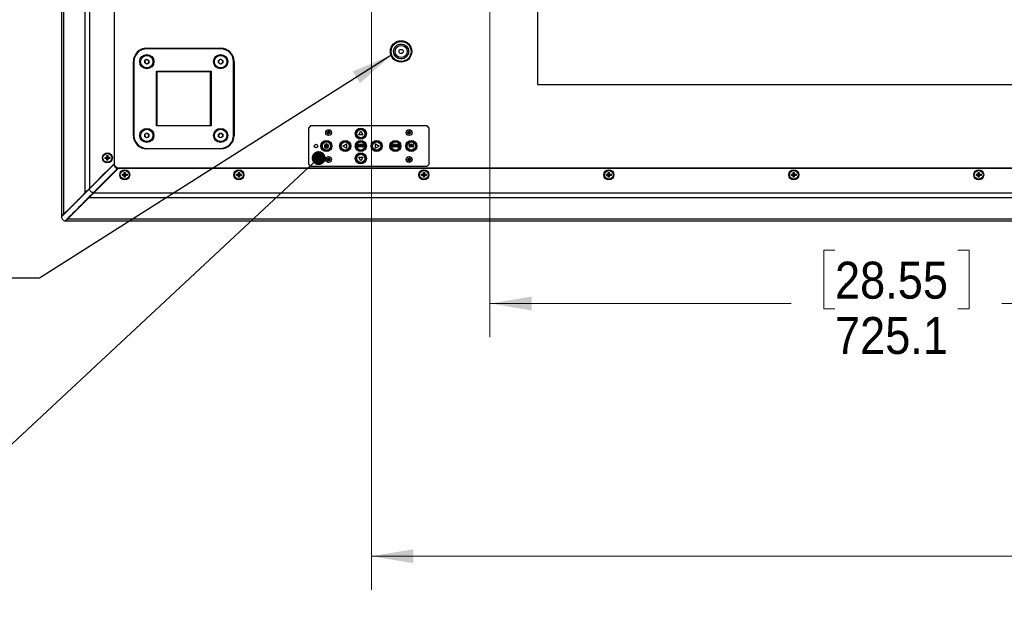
# Model space of a CAD drawing. Header units: millimetres. Extents: x 0 to 844, y -2 to 552.
# Tile 51 of 151: x 555 to 649, y 138 to 195. Entities that reach past the tile are written whole.
import ezdxf

# ---------------------------------------------------------------- set-up
doc = ezdxf.new("R2010")
doc.units = ezdxf.units.MM
doc.styles.add('SLDTEXTSTYLE0', font='GOTHIC.TTF', dxfattribs={"width": 0.913})
doc.styles.get("Standard").update_dxf_attribs({"font": 'GOTHIC.TTF'})
doc.dimstyles.new('SLDDIMSTYLE3', dxfattribs={"dimtxt": 0.18, "dimasz": 3.9624, "dimexe": 0, "dimexo": 0.0625, "dimgap": 0, "dimtad": 0, "dimtih": 1, "dimtoh": 1, "dimdec": 0, "dimrnd": 1e-09, "dimzin": 0, "dimdsep": 46, "dimtxsty": 'STANDARD', "dimsah": 1, "dimcen": 0.09, "dimadec": 0, "dimazin": 0, "dimtfac": 3.9624, "dimtdec": 0, "dimtofl": 0, "dimtmove": 0, "dimatfit": 3, "dimfxl": 1, "dimfrac": 2, "dimtolj": 1, "dimtzin": 0, "dimarcsym": 0})
doc.dimstyles.new('SLDDIMSTYLE5', dxfattribs={"dimtxt": 3.5, "dimasz": 3.9624, "dimexe": 0, "dimexo": 0.0625, "dimgap": 0.875, "dimtad": 0, "dimtih": 1, "dimtoh": 1, "dimdec": 1, "dimlfac": 10, "dimrnd": 1e-09, "dimzin": 12, "dimdsep": 46, "dimtxsty": 'SLDTEXTSTYLE0', "dimsah": 1, "dimcen": 0.09, "dimadec": 0, "dimazin": 3, "dimtfac": 1, "dimtdec": 1, "dimtofl": 0, "dimtmove": 0, "dimatfit": 3, "dimfxl": 1, "dimfrac": 2, "dimtolj": 1, "dimtzin": 12, "dimarcsym": 0})
doc.dimstyles.new('SLDDIMSTYLE6', dxfattribs={"dimtxt": 3.5, "dimasz": 3.9624, "dimexe": 0, "dimexo": 0.0625, "dimgap": 0.875, "dimtad": 0, "dimtih": 1, "dimtoh": 1, "dimdec": 1, "dimlfac": 10, "dimrnd": 1e-09, "dimzin": 4, "dimdsep": 46, "dimtxsty": 'SLDTEXTSTYLE0', "dimsah": 1, "dimcen": 0.09, "dimadec": 0, "dimazin": 1, "dimtfac": 1, "dimtdec": 1, "dimtofl": 0, "dimtmove": 0, "dimatfit": 3, "dimfxl": 1, "dimfrac": 2, "dimtolj": 1, "dimtzin": 12, "dimarcsym": 0})
doc.dimstyles.new('SLDDIMSTYLE7', dxfattribs={"dimtxt": 0.18, "dimasz": 1.3208, "dimexe": 0, "dimexo": 0.0625, "dimgap": 0, "dimtad": 0, "dimtih": 1, "dimtoh": 1, "dimdec": 0, "dimrnd": 1e-09, "dimzin": 0, "dimdsep": 46, "dimtxsty": 'STANDARD', "dimblk1": 'DOT', "dimblk2": 'DOT', "dimsah": 1, "dimcen": 0.09, "dimadec": 0, "dimazin": 0, "dimtfac": 1.3208, "dimtdec": 0, "dimtofl": 0, "dimtmove": 0, "dimatfit": 3, "dimldrblk": 'DOT', "dimfxl": 1, "dimfrac": 2, "dimtolj": 1, "dimtzin": 0, "dimarcsym": 0})

# ---------------------------------------------------------------- blocks, each defined once
blk = doc.blocks.new('_D_16')
at = {"color": 7, "linetype": 'Continuous', "lineweight": 0}
for p, q in [((599.832, 200.928), (599.832, 164.618)), ((632.491, 172.834), (631.425, 172.834)), ((631.425, 172.834), (631.425, 167.278)), ((644.129, 172.834), (645.195, 172.834)), ((645.195, 172.834), (645.195, 167.278)), ((599.832, 167.793), (628.355, 167.793)), ((672.346, 167.793), (648.265, 167.793)), ((631.425, 167.278), (632.491, 167.278)), ((645.195, 167.278), (644.129, 167.278))]:
    blk.add_line(p, q, dxfattribs=at)
at = {"color": 7, "linetype": 'Continuous', "lineweight": 18}
for points in [[(599.832, 167.793), (603.795, 167.133), (603.795, 168.454)], [(672.346, 167.793), (668.384, 168.454), (668.384, 167.133)]]:
    blk.add_solid(points, dxfattribs=at)
at = {"color": 7, "linetype": 'Continuous', "lineweight": 18, "char_height": 3.5, "attachment_point": 1, "style": 'SLDTEXTSTYLE0'}
for s, insert in [('28.55', (632.491, 171.749)), ('725.1', (632.491, 166.512))]:
    blk.add_mtext(s, dxfattribs=dict(at, insert=insert))
blk = doc.blocks.new('_D_20')
at = {"color": 7, "linetype": 'Continuous', "lineweight": 0}
for p, q in [((588.646, 253.659), (588.646, 140.69)), ((756.046, 253.659), (756.046, 140.69)), ((666.158, 148.906), (665.092, 148.906)), ((665.092, 148.906), (665.092, 143.349)), ((677.796, 148.906), (678.862, 148.906)), ((678.862, 148.906), (678.862, 143.349)), ((588.646, 143.865), (662.022, 143.865)), ((756.046, 143.865), (681.932, 143.865)), ((665.092, 143.349), (666.158, 143.349)), ((678.862, 143.349), (677.796, 143.349))]:
    blk.add_line(p, q, dxfattribs=at)
at = {"color": 7, "linetype": 'Continuous', "lineweight": 18}
for points in [[(588.646, 143.865), (592.608, 143.204), (592.608, 144.525)], [(756.046, 143.865), (752.084, 144.525), (752.084, 143.204)]]:
    blk.add_solid(points, dxfattribs=at)
at = {"color": 7, "linetype": 'Continuous', "lineweight": 18, "char_height": 3.5, "attachment_point": 1, "style": 'SLDTEXTSTYLE0'}
for s, insert in [('65.91', (666.158, 147.82)), ('1674.0', (664.865, 142.583))]:
    blk.add_mtext(s, dxfattribs=dict(at, insert=insert))
blk = doc.blocks.new('_Dot')
at = {"color": 0, "linetype": 'ByBlock', "lineweight": -2}
blk.add_line((-0.5, 0), (-1, 0), dxfattribs=at)
at = {"color": 0, "linetype": 'ByBlock', "const_width": 0.5}
blk.add_lwpolyline([(-0.25, 0, 1), (0.25, 0, 1)], format="xyb", close=True, dxfattribs=at)

msp = doc.modelspace()

# ---------------------------------------------------------------- linework, layer by layer
at = {"color": 7, "linetype": 'Continuous', "lineweight": 25}
for p, q in [((559.306, 304.615), (559.306, 176.035)), ((559.492, 304.429), (559.492, 176.221)), ((561.508, 302.413), (561.508, 178.237)), ((561.957, 301.964), (561.957, 178.686)), ((564.281, 299.641), (564.281, 181.01)), ((564.306, 299.615), (564.306, 181.035)), ((604.346, 195.825), (604.346, 188.525)), ((567.384, 191.903), (567.384, 191.953)), ((567.384, 191.953), (574.369, 191.953)), ((574.369, 191.903), (574.369, 191.953)), ((574.369, 191.903), (567.384, 191.903)), ((566.164, 190.683), (566.114, 190.683)), ((566.114, 183.698), (566.114, 190.683)), ((566.164, 190.683), (566.164, 183.698)), ((567.181, 190.795), (567.379, 190.914)), ((567.186, 190.564), (567.181, 190.795)), ((567.388, 190.452), (567.186, 190.564)), ((567.379, 190.914), (567.581, 190.802)), ((567.586, 190.571), (567.388, 190.452)), ((567.581, 190.802), (567.586, 190.571)), ((574.166, 190.795), (574.364, 190.914)), ((574.171, 190.564), (574.166, 190.795)), ((574.373, 190.452), (574.171, 190.564)), ((574.364, 190.914), (574.566, 190.802)), ((574.571, 190.571), (574.373, 190.452)), ((574.566, 190.802), (574.571, 190.571)), ((575.589, 190.683), (575.639, 190.683)), ((575.589, 183.698), (575.589, 190.683)), ((575.639, 190.683), (575.639, 183.698)), ((568.286, 184.6), (568.286, 189.78)), ((568.286, 189.78), (573.466, 189.78)), ((568.286, 189.78), (568.336, 189.73)), ((573.416, 189.73), (568.336, 189.73)), ((568.336, 189.73), (568.336, 184.65)), ((573.466, 189.78), (573.416, 189.73)), ((573.416, 184.65), (573.416, 189.73)), ((573.466, 189.78), (573.466, 184.6)), ((604.346, 188.525), (653.078, 188.525)), ((568.336, 184.65), (568.286, 184.6)), ((573.466, 184.6), (568.286, 184.6)), ((568.336, 184.65), (573.416, 184.65)), ((573.416, 184.65), (573.466, 184.6)), ((582.876, 184.6), (582.676, 184.4)), ((593.906, 184.6), (582.876, 184.6)), ((594.106, 184.4), (593.906, 184.6)), ((566.114, 183.698), (566.164, 183.698)), ((567.181, 183.81), (567.379, 183.929)), ((567.186, 183.579), (567.181, 183.81)), ((567.388, 183.467), (567.186, 183.579)), ((567.379, 183.929), (567.581, 183.817)), ((567.586, 183.586), (567.388, 183.467)), ((567.581, 183.817), (567.586, 183.586)), ((574.166, 183.81), (574.364, 183.929)), ((574.171, 183.579), (574.166, 183.81)), ((574.373, 183.467), (574.171, 183.579)), ((574.364, 183.929), (574.566, 183.817)), ((574.571, 183.586), (574.373, 183.467)), ((574.566, 183.817), (574.571, 183.586)), ((575.639, 183.698), (575.589, 183.698)), ((582.676, 184.4), (582.676, 180.99)), ((584.423, 183.988), (584.453, 184.061)), ((584.529, 183.944), (584.423, 183.988)), ((584.423, 183.988), (584.555, 183.955)), ((584.453, 184.061), (584.56, 184.017)), ((584.453, 184.061), (584.57, 183.991)), ((584.485, 183.837), (584.555, 183.955)), ((584.485, 183.837), (584.529, 183.944)), ((584.558, 183.807), (584.485, 183.837)), ((584.529, 183.944), (584.555, 183.955)), ((584.555, 183.955), (584.57, 183.991)), ((584.592, 183.94), (584.555, 183.955)), ((584.558, 183.807), (584.592, 183.94)), ((584.602, 183.914), (584.558, 183.807)), ((584.56, 184.017), (584.604, 184.124)), ((584.57, 183.991), (584.56, 184.017)), ((584.604, 184.124), (584.57, 183.991)), ((584.57, 183.991), (584.607, 183.976)), ((584.607, 183.976), (584.592, 183.94)), ((584.592, 183.94), (584.602, 183.914)), ((584.709, 183.869), (584.592, 183.94)), ((584.709, 183.869), (584.602, 183.914)), ((584.604, 184.124), (584.677, 184.093)), ((584.677, 184.093), (584.607, 183.976)), ((584.633, 183.987), (584.607, 183.976)), ((584.739, 183.942), (584.607, 183.976)), ((584.677, 184.093), (584.633, 183.987)), ((584.633, 183.987), (584.739, 183.942)), ((584.739, 183.942), (584.709, 183.869)), ((587.429, 183.748), (587.629, 184.095)), ((587.829, 183.748), (587.429, 183.748)), ((587.629, 184.095), (587.829, 183.748)), ((592.043, 183.988), (592.073, 184.061)), ((592.149, 183.944), (592.043, 183.988)), ((592.043, 183.988), (592.175, 183.955)), ((592.073, 184.061), (592.18, 184.017)), ((592.073, 184.061), (592.19, 183.991)), ((592.105, 183.837), (592.175, 183.955)), ((592.105, 183.837), (592.149, 183.944)), ((592.178, 183.807), (592.105, 183.837)), ((592.149, 183.944), (592.175, 183.955)), ((592.175, 183.955), (592.19, 183.991)), ((592.212, 183.94), (592.175, 183.955)), ((592.178, 183.807), (592.212, 183.94)), ((592.222, 183.914), (592.178, 183.807)), ((592.18, 184.017), (592.224, 184.124)), ((592.19, 183.991), (592.18, 184.017)), ((592.224, 184.124), (592.19, 183.991)), ((592.19, 183.991), (592.227, 183.976)), ((592.227, 183.976), (592.212, 183.94)), ((592.329, 183.869), (592.212, 183.94)), ((592.212, 183.94), (592.222, 183.914)), ((592.329, 183.869), (592.222, 183.914)), ((592.224, 184.124), (592.297, 184.093)), ((592.297, 184.093), (592.227, 183.976)), ((592.253, 183.987), (592.227, 183.976)), ((592.359, 183.942), (592.227, 183.976)), ((592.297, 184.093), (592.253, 183.987)), ((592.253, 183.987), (592.359, 183.942)), ((592.359, 183.942), (592.329, 183.869)), ((594.106, 180.99), (594.106, 184.4)), ((584.291, 182.845), (584.304, 182.823)), ((584.34, 182.745), (584.34, 182.895)), ((584.365, 182.92), (584.39, 182.92)), ((584.39, 182.72), (584.365, 182.72)), ((584.415, 182.895), (584.415, 182.745)), ((584.452, 182.823), (584.464, 182.845)), ((585.925, 182.695), (586.271, 182.895)), ((586.271, 182.495), (585.925, 182.695)), ((586.271, 182.895), (586.271, 182.495)), ((587.397, 182.819), (587.306, 182.796)), ((587.306, 182.796), (587.354, 182.604)), ((587.348, 182.769), (587.406, 182.784)), ((587.357, 182.734), (587.348, 182.769)), ((587.354, 182.604), (587.445, 182.627)), ((587.41, 182.747), (587.357, 182.734)), ((587.366, 182.698), (587.419, 182.712)), ((587.378, 182.648), (587.366, 182.698)), ((587.437, 182.662), (587.378, 182.648)), ((587.406, 182.784), (587.397, 182.819)), ((587.419, 182.712), (587.41, 182.747)), ((587.476, 182.831), (587.433, 182.826)), ((587.433, 182.826), (587.457, 182.629)), ((587.445, 182.627), (587.437, 182.662)), ((587.457, 182.629), (587.49, 182.633)), ((587.49, 182.633), (587.474, 182.77)), ((587.474, 182.77), (587.539, 182.639)), ((587.531, 182.723), (587.476, 182.831)), ((587.55, 182.84), (587.517, 182.836)), ((587.517, 182.836), (587.531, 182.723)), ((587.539, 182.639), (587.574, 182.643)), ((587.574, 182.643), (587.55, 182.84)), ((587.692, 182.843), (587.575, 182.844)), ((587.575, 182.844), (587.575, 182.806)), ((587.575, 182.806), (587.616, 182.806)), ((587.616, 182.806), (587.615, 182.644)), ((587.615, 182.644), (587.651, 182.644)), ((587.651, 182.644), (587.651, 182.806)), ((587.651, 182.806), (587.692, 182.805)), ((587.692, 182.805), (587.692, 182.843)), ((587.716, 182.84), (587.693, 182.642)), ((587.693, 182.642), (587.785, 182.632)), ((587.807, 182.829), (587.716, 182.84)), ((587.733, 182.676), (587.739, 182.724)), ((587.789, 182.67), (587.733, 182.676)), ((587.739, 182.724), (587.789, 182.719)), ((587.743, 182.762), (587.747, 182.798)), ((587.794, 182.757), (587.743, 182.762)), ((587.747, 182.798), (587.803, 182.791)), ((587.785, 182.632), (587.789, 182.67)), ((587.789, 182.719), (587.794, 182.757)), ((587.84, 182.822), (587.794, 182.63)), ((587.794, 182.63), (587.827, 182.622)), ((587.803, 182.791), (587.807, 182.829)), ((587.827, 182.622), (587.844, 182.693)), ((587.895, 182.809), (587.84, 182.822)), ((587.844, 182.693), (587.859, 182.69)), ((587.852, 182.729), (587.864, 182.779)), ((587.862, 182.726), (587.852, 182.729)), ((587.859, 182.69), (587.88, 182.61)), ((587.864, 182.779), (587.876, 182.776)), ((587.88, 182.61), (587.92, 182.6)), ((587.92, 182.6), (587.894, 182.693)), ((589.012, 182.895), (589.359, 182.695)), ((589.012, 182.495), (589.012, 182.895)), ((589.359, 182.695), (589.012, 182.495)), ((590.619, 182.801), (590.573, 182.791)), ((590.573, 182.791), (590.616, 182.599)), ((590.616, 182.599), (590.654, 182.607)), ((590.675, 182.714), (590.619, 182.801)), ((590.654, 182.607), (590.625, 182.735)), ((590.625, 182.735), (590.672, 182.659)), ((590.672, 182.659), (590.699, 182.665)), ((590.688, 182.817), (590.675, 182.714)), ((590.735, 182.828), (590.688, 182.817)), ((590.699, 182.665), (590.709, 182.754)), ((590.709, 182.754), (590.738, 182.626)), ((590.778, 182.635), (590.735, 182.828)), ((590.738, 182.626), (590.778, 182.635)), ((590.892, 182.845), (590.783, 182.838)), ((590.783, 182.838), (590.796, 182.638)), ((590.796, 182.638), (590.905, 182.645)), ((590.826, 182.802), (590.894, 182.807)), ((590.828, 182.767), (590.826, 182.802)), ((590.892, 182.771), (590.828, 182.767)), ((590.831, 182.729), (590.894, 182.733)), ((590.834, 182.678), (590.831, 182.729)), ((590.902, 182.683), (590.834, 182.678)), ((590.894, 182.807), (590.892, 182.845)), ((590.894, 182.733), (590.892, 182.771)), ((590.905, 182.645), (590.902, 182.683)), ((590.934, 182.844), (590.917, 182.644)), ((590.917, 182.644), (590.955, 182.641)), ((590.983, 182.84), (590.934, 182.844)), ((590.955, 182.641), (590.967, 182.78)), ((590.967, 182.78), (591.012, 182.636)), ((591.021, 182.721), (590.983, 182.84)), ((591.012, 182.636), (591.052, 182.633)), ((591.03, 182.836), (591.021, 182.721)), ((591.068, 182.833), (591.03, 182.836)), ((591.052, 182.633), (591.068, 182.833)), ((591.113, 182.823), (591.083, 182.7)), ((591.151, 182.814), (591.113, 182.823)), ((591.121, 182.692), (591.151, 182.814)), ((591.207, 182.8), (591.177, 182.678)), ((591.245, 182.791), (591.207, 182.8)), ((591.215, 182.667), (591.245, 182.791)), ((592.201, 182.683), (592.198, 182.682)), ((592.198, 182.682), (592.205, 182.634)), ((592.304, 182.786), (592.297, 182.831)), ((592.301, 182.785), (592.304, 182.786)), ((592.403, 182.842), (592.339, 182.842)), ((592.339, 182.842), (592.339, 182.642)), ((592.339, 182.642), (592.379, 182.642)), ((592.379, 182.751), (592.379, 182.806)), ((592.379, 182.806), (592.392, 182.806)), ((592.39, 182.751), (592.379, 182.751)), ((592.379, 182.642), (592.379, 182.715)), ((592.379, 182.715), (592.393, 182.715)), ((592.393, 182.715), (592.438, 182.642)), ((592.485, 182.642), (592.432, 182.727)), ((592.438, 182.642), (592.485, 182.642)), ((592.603, 182.636), (592.61, 182.682)), ((592.61, 182.682), (592.607, 182.683)), ((592.618, 182.764), (592.622, 182.763)), ((592.622, 182.763), (592.628, 182.81)), ((563.608, 181.798), (563.704, 181.798)), ((563.608, 181.623), (563.608, 181.798)), ((563.608, 181.798), (563.632, 181.599)), ((563.704, 181.798), (563.68, 181.599)), ((563.704, 181.798), (563.704, 181.623)), ((567.384, 182.478), (574.369, 182.478)), ((567.384, 182.428), (567.384, 182.478)), ((574.369, 182.428), (567.384, 182.428)), ((574.369, 182.428), (574.369, 182.478)), ((564.281, 181.01), (561.957, 178.686)), ((564.304, 180.993), (561.977, 178.666)), ((564.261, 180.948), (561.978, 178.666)), ((563.433, 181.623), (563.608, 181.623)), ((563.433, 181.527), (563.433, 181.623)), ((563.433, 181.623), (563.632, 181.599)), ((563.433, 181.527), (563.632, 181.551)), ((563.608, 181.527), (563.433, 181.527)), ((563.608, 181.623), (563.632, 181.599)), ((563.608, 181.352), (563.632, 181.551)), ((563.632, 181.551), (563.608, 181.527)), ((563.608, 181.352), (563.608, 181.527)), ((563.704, 181.352), (563.608, 181.352)), ((563.632, 181.599), (563.68, 181.599)), ((563.632, 181.551), (563.632, 181.599)), ((563.68, 181.551), (563.632, 181.551)), ((563.68, 181.599), (563.704, 181.623)), ((563.879, 181.623), (563.68, 181.599)), ((563.68, 181.599), (563.68, 181.551)), ((563.704, 181.527), (563.68, 181.551)), ((563.879, 181.527), (563.68, 181.551)), ((563.704, 181.352), (563.68, 181.551)), ((563.704, 181.623), (563.879, 181.623)), ((563.704, 181.527), (563.704, 181.352)), ((563.879, 181.527), (563.704, 181.527)), ((563.879, 181.623), (563.879, 181.527)), ((582.676, 180.99), (582.876, 180.79)), ((582.876, 180.79), (593.906, 180.79)), ((584.423, 181.448), (584.453, 181.521)), ((584.529, 181.404), (584.423, 181.448)), ((584.423, 181.448), (584.555, 181.415)), ((584.453, 181.521), (584.56, 181.477)), ((584.453, 181.521), (584.57, 181.451)), ((584.485, 181.297), (584.555, 181.415)), ((584.485, 181.297), (584.529, 181.404)), ((584.558, 181.267), (584.485, 181.297)), ((584.529, 181.404), (584.555, 181.415)), ((584.555, 181.415), (584.57, 181.451)), ((584.592, 181.4), (584.555, 181.415)), ((584.558, 181.267), (584.592, 181.4)), ((584.602, 181.374), (584.558, 181.267)), ((584.56, 181.477), (584.604, 181.584)), ((584.57, 181.451), (584.56, 181.477)), ((584.604, 181.584), (584.57, 181.451)), ((584.57, 181.451), (584.607, 181.436)), ((584.607, 181.436), (584.592, 181.4)), ((584.592, 181.4), (584.602, 181.374)), ((584.709, 181.33), (584.592, 181.4)), ((584.709, 181.33), (584.602, 181.374)), ((584.604, 181.584), (584.677, 181.553)), ((584.677, 181.553), (584.607, 181.436)), ((584.633, 181.447), (584.607, 181.436)), ((584.739, 181.402), (584.607, 181.436)), ((584.677, 181.553), (584.633, 181.447)), ((584.633, 181.447), (584.739, 181.402)), ((584.739, 181.402), (584.709, 181.33)), ((587.429, 181.642), (587.829, 181.642)), ((587.629, 181.296), (587.429, 181.642)), ((587.829, 181.642), (587.629, 181.296)), ((592.043, 181.448), (592.073, 181.521)), ((592.149, 181.404), (592.043, 181.448)), ((592.043, 181.448), (592.175, 181.415)), ((592.073, 181.521), (592.18, 181.477)), ((592.073, 181.521), (592.19, 181.451)), ((592.105, 181.297), (592.175, 181.415)), ((592.105, 181.297), (592.149, 181.404)), ((592.178, 181.267), (592.105, 181.297)), ((592.149, 181.404), (592.175, 181.415)), ((592.175, 181.415), (592.19, 181.451)), ((592.212, 181.4), (592.175, 181.415)), ((592.178, 181.267), (592.212, 181.4)), ((592.222, 181.374), (592.178, 181.267)), ((592.18, 181.477), (592.224, 181.584)), ((592.19, 181.451), (592.18, 181.477)), ((592.224, 181.584), (592.19, 181.451)), ((592.19, 181.451), (592.227, 181.436)), ((592.227, 181.436), (592.212, 181.4)), ((592.329, 181.33), (592.212, 181.4)), ((592.212, 181.4), (592.222, 181.374)), ((592.329, 181.33), (592.222, 181.374)), ((592.224, 181.584), (592.297, 181.553)), ((592.297, 181.553), (592.227, 181.436)), ((592.253, 181.447), (592.227, 181.436)), ((592.359, 181.402), (592.227, 181.436)), ((592.297, 181.553), (592.253, 181.447)), ((592.253, 181.447), (592.359, 181.402)), ((592.359, 181.402), (592.329, 181.33)), ((593.906, 180.79), (594.106, 180.99)), ((564.633, 180.575), (562.351, 178.293)), ((562.352, 178.292), (564.679, 180.618)), ((562.376, 178.271), (564.7, 180.595)), ((564.7, 180.595), (779.992, 180.595)), ((564.725, 180.62), (779.967, 180.62)), ((565.073, 180.018), (565.248, 180.018)), ((565.073, 179.922), (565.073, 180.018)), ((565.073, 180.018), (565.272, 179.994)), ((565.073, 179.922), (565.272, 179.946)), ((565.248, 179.922), (565.073, 179.922)), ((565.248, 180.193), (565.344, 180.193)), ((565.248, 180.018), (565.248, 180.193)), ((565.248, 180.193), (565.272, 179.994)), ((565.248, 180.018), (565.272, 179.994)), ((565.248, 179.747), (565.272, 179.946)), ((565.272, 179.946), (565.248, 179.922)), ((565.248, 179.747), (565.248, 179.922)), ((565.272, 179.994), (565.32, 179.994)), ((565.272, 179.946), (565.272, 179.994)), ((565.32, 179.946), (565.272, 179.946)), ((565.344, 180.193), (565.32, 179.994)), ((565.32, 179.994), (565.344, 180.018)), ((565.519, 180.018), (565.32, 179.994)), ((565.32, 179.994), (565.32, 179.946)), ((565.519, 179.922), (565.32, 179.946)), ((565.344, 179.747), (565.32, 179.946)), ((565.344, 179.922), (565.32, 179.946)), ((565.344, 180.193), (565.344, 180.018)), ((565.344, 180.018), (565.519, 180.018)), ((565.344, 179.922), (565.344, 179.747)), ((565.519, 179.922), (565.344, 179.922)), ((565.519, 180.018), (565.519, 179.922)), ((575.873, 180.018), (576.048, 180.018)), ((575.873, 179.922), (575.873, 180.018)), ((575.873, 180.018), (576.072, 179.994)), ((575.873, 179.922), (576.072, 179.946)), ((576.048, 179.922), (575.873, 179.922)), ((576.048, 180.193), (576.144, 180.193)), ((576.048, 180.018), (576.048, 180.193)), ((576.048, 180.193), (576.072, 179.994)), ((576.048, 180.018), (576.072, 179.994)), ((576.072, 179.946), (576.048, 179.922)), ((576.048, 179.747), (576.072, 179.946)), ((576.048, 179.747), (576.048, 179.922)), ((576.072, 179.994), (576.12, 179.994)), ((576.072, 179.946), (576.072, 179.994)), ((576.12, 179.946), (576.072, 179.946)), ((576.144, 180.193), (576.12, 179.994)), ((576.319, 180.018), (576.12, 179.994)), ((576.12, 179.994), (576.144, 180.018)), ((576.12, 179.994), (576.12, 179.946)), ((576.319, 179.922), (576.12, 179.946)), ((576.144, 179.922), (576.12, 179.946)), ((576.144, 179.747), (576.12, 179.946)), ((576.144, 180.193), (576.144, 180.018)), ((576.144, 180.018), (576.319, 180.018)), ((576.144, 179.922), (576.144, 179.747)), ((576.319, 179.922), (576.144, 179.922)), ((576.319, 180.018), (576.319, 179.922)), ((593.373, 180.018), (593.548, 180.018)), ((593.373, 179.922), (593.373, 180.018)), ((593.373, 180.018), (593.572, 179.994)), ((593.373, 179.922), (593.572, 179.946)), ((593.548, 179.922), (593.373, 179.922)), ((593.548, 180.193), (593.644, 180.193)), ((593.548, 180.018), (593.548, 180.193)), ((593.548, 180.193), (593.572, 179.994)), ((593.548, 180.018), (593.572, 179.994)), ((593.572, 179.946), (593.548, 179.922)), ((593.548, 179.747), (593.572, 179.946)), ((593.548, 179.747), (593.548, 179.922)), ((593.572, 179.946), (593.572, 179.994)), ((593.572, 179.994), (593.62, 179.994)), ((593.62, 179.946), (593.572, 179.946)), ((593.644, 180.193), (593.62, 179.994)), ((593.62, 179.994), (593.644, 180.018)), ((593.819, 180.018), (593.62, 179.994)), ((593.62, 179.994), (593.62, 179.946)), ((593.644, 179.922), (593.62, 179.946)), ((593.819, 179.922), (593.62, 179.946)), ((593.644, 179.747), (593.62, 179.946)), ((593.644, 180.193), (593.644, 180.018)), ((593.644, 180.018), (593.819, 180.018)), ((593.644, 179.922), (593.644, 179.747)), ((593.819, 179.922), (593.644, 179.922)), ((593.819, 180.018), (593.819, 179.922)), ((610.873, 180.018), (611.048, 180.018)), ((610.873, 179.922), (610.873, 180.018)), ((610.873, 180.018), (611.072, 179.994)), ((610.873, 179.922), (611.072, 179.946)), ((611.048, 179.922), (610.873, 179.922)), ((611.048, 180.193), (611.144, 180.193)), ((611.048, 180.018), (611.048, 180.193)), ((611.048, 180.193), (611.072, 179.994)), ((611.048, 180.018), (611.072, 179.994)), ((611.072, 179.946), (611.048, 179.922)), ((611.048, 179.747), (611.072, 179.946)), ((611.048, 179.747), (611.048, 179.922)), ((611.072, 179.946), (611.072, 179.994)), ((611.072, 179.994), (611.12, 179.994)), ((611.12, 179.946), (611.072, 179.946)), ((611.144, 180.193), (611.12, 179.994)), ((611.319, 180.018), (611.12, 179.994)), ((611.12, 179.994), (611.144, 180.018)), ((611.12, 179.994), (611.12, 179.946)), ((611.319, 179.922), (611.12, 179.946)), ((611.144, 179.922), (611.12, 179.946)), ((611.144, 179.747), (611.12, 179.946)), ((611.144, 180.193), (611.144, 180.018)), ((611.144, 180.018), (611.319, 180.018)), ((611.144, 179.922), (611.144, 179.747)), ((611.319, 179.922), (611.144, 179.922)), ((611.319, 180.018), (611.319, 179.922)), ((628.373, 180.018), (628.548, 180.018)), ((628.373, 179.922), (628.373, 180.018)), ((628.373, 180.018), (628.572, 179.994)), ((628.373, 179.922), (628.572, 179.946)), ((628.548, 179.922), (628.373, 179.922)), ((628.548, 180.193), (628.644, 180.193)), ((628.548, 180.018), (628.548, 180.193)), ((628.548, 180.193), (628.572, 179.994)), ((628.548, 180.018), (628.572, 179.994)), ((628.572, 179.946), (628.548, 179.922)), ((628.548, 179.747), (628.572, 179.946)), ((628.548, 179.747), (628.548, 179.922)), ((628.572, 179.946), (628.572, 179.994)), ((628.572, 179.994), (628.62, 179.994)), ((628.62, 179.946), (628.572, 179.946)), ((628.644, 180.193), (628.62, 179.994)), ((628.819, 180.018), (628.62, 179.994)), ((628.62, 179.994), (628.644, 180.018)), ((628.62, 179.994), (628.62, 179.946)), ((628.644, 179.922), (628.62, 179.946)), ((628.819, 179.922), (628.62, 179.946)), ((628.644, 179.747), (628.62, 179.946)), ((628.644, 180.193), (628.644, 180.018)), ((628.644, 180.018), (628.819, 180.018)), ((628.644, 179.922), (628.644, 179.747)), ((628.819, 179.922), (628.644, 179.922)), ((628.819, 180.018), (628.819, 179.922)), ((645.873, 180.018), (646.048, 180.018)), ((645.873, 179.922), (645.873, 180.018)), ((645.873, 180.018), (646.072, 179.994)), ((645.873, 179.922), (646.072, 179.946)), ((646.048, 179.922), (645.873, 179.922)), ((646.048, 180.193), (646.144, 180.193)), ((646.048, 180.018), (646.048, 180.193)), ((646.048, 180.193), (646.072, 179.994)), ((646.048, 180.018), (646.072, 179.994)), ((646.072, 179.946), (646.048, 179.922)), ((646.048, 179.747), (646.072, 179.946)), ((646.048, 179.747), (646.048, 179.922)), ((646.072, 179.994), (646.12, 179.994)), ((646.072, 179.946), (646.072, 179.994)), ((646.12, 179.946), (646.072, 179.946)), ((646.144, 180.193), (646.12, 179.994)), ((646.319, 180.018), (646.12, 179.994)), ((646.12, 179.994), (646.144, 180.018)), ((646.12, 179.994), (646.12, 179.946)), ((646.144, 179.922), (646.12, 179.946)), ((646.319, 179.922), (646.12, 179.946)), ((646.144, 179.747), (646.12, 179.946)), ((646.144, 180.193), (646.144, 180.018)), ((646.144, 180.018), (646.319, 180.018)), ((646.144, 179.922), (646.144, 179.747)), ((646.319, 179.922), (646.144, 179.922)), ((646.319, 180.018), (646.319, 179.922)), ((565.344, 179.747), (565.248, 179.747)), ((576.144, 179.747), (576.048, 179.747)), ((593.644, 179.747), (593.548, 179.747)), ((611.144, 179.747), (611.048, 179.747)), ((628.644, 179.747), (628.548, 179.747)), ((646.144, 179.747), (646.048, 179.747)), ((559.492, 176.221), (561.508, 178.237)), ((561.548, 178.237), (559.532, 176.221)), ((561.957, 178.686), (561.508, 178.237)), ((561.548, 178.237), (561.531, 178.253)), ((561.951, 178.673), (561.916, 178.638)), ((561.927, 177.822), (562.376, 178.271)), ((561.961, 178.683), (561.951, 178.673)), ((561.978, 178.666), (561.96, 178.647)), ((561.977, 178.666), (561.961, 178.683)), ((561.978, 178.666), (561.977, 178.666)), ((562.351, 178.293), (562.336, 178.278)), ((562.352, 178.292), (562.368, 178.275)), ((562.376, 178.271), (782.316, 178.271)), ((559.906, 175.846), (561.923, 177.862)), ((561.927, 177.822), (559.911, 175.806)), ((561.923, 177.862), (561.939, 177.846)), ((561.927, 177.822), (782.765, 177.822)), ((559.382, 176.111), (559.332, 176.055)), ((559.515, 176.237), (559.502, 176.224)), ((559.532, 176.221), (559.511, 176.197)), ((559.532, 176.221), (559.515, 176.237)), ((559.302, 175.988), (559.302, 175.988)), ((559.337, 176.025), (559.305, 175.991)), ((559.332, 176.055), (559.349, 176.038)), ((559.349, 176.038), (559.332, 176.055)), ((559.349, 176.038), (559.337, 176.025)), ((559.673, 175.617), (559.724, 175.663)), ((559.673, 175.616), (559.673, 175.616)), ((559.71, 175.651), (559.726, 175.666)), ((559.724, 175.663), (559.741, 175.646)), ((559.724, 175.663), (559.741, 175.646)), ((559.725, 175.62), (784.967, 175.62)), ((559.835, 175.731), (559.741, 175.646)), ((559.882, 175.825), (559.906, 175.846)), ((559.906, 175.846), (559.923, 175.829)), ((559.91, 175.816), (559.923, 175.829)), ((559.911, 175.806), (784.781, 175.806))]:
    msp.add_line(p, q, dxfattribs=at)
at = {"color": 8, "linetype": 'Continuous', "lineweight": 25}
for p, q in [((559.482, 176.211), (559.502, 176.224)), ((559.889, 175.784), (559.91, 175.816))]:
    msp.add_line(p, q, dxfattribs=at)
at = {"color": 7, "linetype": 'Continuous', "lineweight": 25, "flags": 128}
for points in [[(564.281, 181.003), (563.886, 180.608), (563.174, 179.896), (562.562, 179.285), (561.961, 178.683)], [(564.306, 181.035), (564.306, 181.035), (564.305, 181.034), (564.303, 181.032), (564.3, 181.029), (564.297, 181.026), (564.293, 181.023), (564.289, 181.019), (564.285, 181.014), (564.281, 181.01)], [(562.368, 178.275), (563.071, 178.978), (563.683, 179.589), (564.294, 180.2), (564.689, 180.595)], [(564.7, 180.595), (564.705, 180.6), (564.71, 180.605), (564.714, 180.609), (564.718, 180.613), (564.721, 180.616), (564.723, 180.618), (564.725, 180.62), (564.725, 180.62)], [(561.531, 178.253), (561.269, 177.992), (560.705, 177.427), (560.103, 176.826), (559.515, 176.237)], [(559.923, 175.829), (560.474, 176.381), (561.039, 176.945), (561.499, 177.406), (561.939, 177.846)], [(559.492, 176.221), (559.413, 176.142), (559.354, 176.084), (559.318, 176.047), (559.306, 176.035)], [(559.725, 175.62), (559.738, 175.633), (559.774, 175.669), (559.832, 175.727), (559.911, 175.806)]]:
    msp.add_lwpolyline(points, dxfattribs=at)
at = {"color": 7, "linetype": 'Continuous', "lineweight": 25}
for centre, radius in [((591.444, 191.648), 1.013), ((591.444, 191.648), 0.942), ((591.444, 191.648), 0.707), ((591.444, 191.648), 0.578), ((567.384, 190.683), 0.672), ((567.384, 190.683), 0.585), ((574.369, 190.683), 0.672), ((574.369, 190.683), 0.585), ((591.444, 191.648), 0.2), ((567.384, 183.698), 0.672), ((567.384, 183.698), 0.585), ((574.369, 183.698), 0.672), ((574.369, 183.698), 0.585), ((584.581, 183.965), 0.275), ((587.629, 183.864), 0.526), ((587.629, 183.864), 0.476), ((587.629, 183.864), 0.476), ((587.629, 183.864), 0.453), ((587.629, 183.864), 0.433), ((587.629, 183.864), 0.387), ((592.201, 183.965), 0.275), ((583.387, 182.695), 0.165), ((584.378, 182.695), 0.526), ((584.378, 182.695), 0.476), ((584.378, 182.695), 0.476), ((584.378, 182.695), 0.453), ((584.378, 182.695), 0.433), ((584.378, 182.695), 0.387), ((586.156, 182.695), 0.526), ((586.156, 182.695), 0.476), ((586.156, 182.695), 0.476), ((586.156, 182.695), 0.453), ((586.156, 182.695), 0.433), ((586.156, 182.695), 0.387), ((587.629, 182.695), 0.526), ((587.629, 182.695), 0.476), ((587.629, 182.695), 0.476), ((587.629, 182.695), 0.453), ((587.629, 182.695), 0.433), ((587.629, 182.695), 0.387), ((589.128, 182.695), 0.526), ((589.128, 182.695), 0.476), ((589.128, 182.695), 0.476), ((589.128, 182.695), 0.453), ((589.128, 182.695), 0.433), ((589.128, 182.695), 0.387), ((590.906, 182.695), 0.526), ((590.906, 182.695), 0.476), ((590.906, 182.695), 0.476), ((590.906, 182.695), 0.453), ((590.906, 182.695), 0.433), ((590.906, 182.695), 0.387), ((592.404, 182.695), 0.526), ((592.404, 182.695), 0.476), ((592.404, 182.695), 0.476), ((592.404, 182.695), 0.453), ((592.404, 182.695), 0.433), ((592.404, 182.695), 0.387), ((563.656, 181.575), 0.47), ((563.656, 181.575), 0.42), ((584.581, 181.425), 0.275), ((587.629, 181.527), 0.526), ((587.629, 181.527), 0.476), ((587.629, 181.527), 0.476), ((587.629, 181.527), 0.453), ((587.629, 181.527), 0.433), ((587.629, 181.527), 0.387), ((592.201, 181.425), 0.275), ((565.296, 179.97), 0.47), ((565.296, 179.97), 0.42), ((576.096, 179.97), 0.47), ((576.096, 179.97), 0.42), ((593.596, 179.97), 0.47), ((593.596, 179.97), 0.42), ((611.096, 179.97), 0.47), ((611.096, 179.97), 0.42), ((628.596, 179.97), 0.47), ((628.596, 179.97), 0.42), ((646.096, 179.97), 0.47), ((646.096, 179.97), 0.42)]:
    msp.add_circle(centre, radius, dxfattribs=at)
for centre, radius, start, end in [((567.384, 190.683), 1.27, 90, 180), ((574.369, 190.683), 1.27, 0, 90), ((567.384, 190.683), 1.22, 90, 180), ((574.369, 190.683), 1.22, 0, 90), ((567.384, 190.683), 0.2, 121.0613, 181.0613), ((567.384, 190.683), 0.2, 181.0613, 241.0613), ((567.384, 190.683), 0.2, 61.0613, 121.0613), ((567.384, 190.683), 0.2, 241.0613, 301.0613), ((567.384, 190.683), 0.2, 1.0613, 61.0613), ((567.384, 190.683), 0.2, 301.0613, 1.0613), ((574.369, 190.683), 0.2, 121.0613, 181.0613), ((574.369, 190.683), 0.2, 181.0613, 241.0613), ((574.369, 190.683), 0.2, 61.0613, 121.0613), ((574.369, 190.683), 0.2, 241.0613, 301.0613), ((574.369, 190.683), 0.2, 1.0613, 61.0613), ((574.369, 190.683), 0.2, 301.0613, 1.0613), ((567.384, 183.698), 1.27, 180, 270), ((567.384, 183.698), 1.22, 180, 270), ((567.384, 183.698), 0.2, 121.0613, 181.0613), ((567.384, 183.698), 0.2, 181.0613, 241.0613), ((567.384, 183.698), 0.2, 61.0613, 121.0613), ((567.384, 183.698), 0.2, 241.0613, 301.0613), ((567.384, 183.698), 0.2, 1.0613, 61.0613), ((567.384, 183.698), 0.2, 301.0613, 1.0613), ((574.369, 183.698), 0.2, 121.0613, 181.0613), ((574.369, 183.698), 0.2, 181.0613, 241.0613), ((574.369, 183.698), 0.2, 61.0613, 121.0613), ((574.369, 183.698), 0.2, 241.0613, 301.0613), ((574.369, 183.698), 1.22, 270, 0), ((574.369, 183.698), 1.27, 270, 0), ((574.369, 183.698), 0.2, 1.0613, 61.0613), ((574.369, 183.698), 0.2, 301.0613, 1.0613), ((584.378, 182.695), 0.2, 128.21321, 51.78679), ((584.378, 182.695), 0.125, 129.59407, 50.40593), ((584.27, 182.833), 0.025, 30, 128.21321), ((584.282, 182.811), 0.025, 309.59407, 30), ((584.365, 182.895), 0.025, 90, 180), ((584.365, 182.745), 0.025, 180, 270), ((584.39, 182.895), 0.025, 0, 90), ((584.39, 182.745), 0.025, 270, 0), ((584.473, 182.811), 0.025, 150, 230.40593), ((584.486, 182.833), 0.025, 51.78679, 150), ((564.696, 181.01), 0.44, 188.18348, 261.81652), ((564.696, 181.01), 0.392, 181.33764, 182.50715), ((564.696, 181.01), 0.39, 182.35019, 267.64981), ((564.696, 181.01), 0.392, 267.49285, 268.66236)]:
    msp.add_arc(centre, radius, start, end, dxfattribs=at)
for points, knots in [([(587.885, 182.727), (587.883, 182.726), (587.879, 182.724), (587.871, 182.724), (587.866, 182.725), (587.862, 182.726)], [0, 0, 0, 0, 0.2793213, 0.5591855, 1, 1, 1, 1]), ([(587.876, 182.776), (587.879, 182.776), (587.885, 182.774), (587.89, 182.771), (587.893, 182.769)], [0, 0, 0, 0, 0.561133, 1, 1, 1, 1]), ([(587.897, 182.747), (587.896, 182.743), (587.894, 182.735), (587.888, 182.73), (587.885, 182.727)], [0, 0, 0, 0, 0.560736, 1, 1, 1, 1]), ([(587.893, 182.769), (587.894, 182.768), (587.897, 182.764), (587.898, 182.756), (587.897, 182.751), (587.897, 182.747)], [0, 0, 0, 0, 0.2796, 0.559589, 1, 1, 1, 1]), ([(587.894, 182.693), (587.901, 182.697), (587.912, 182.703), (587.923, 182.717), (587.93, 182.73), (587.932, 182.74), (587.934, 182.744)], [0, 0, 0, 0, 0.339007, 0.559137, 0.779498, 1, 1, 1, 1]), ([(587.928, 182.791), (587.922, 182.796), (587.913, 182.805), (587.9, 182.808), (587.895, 182.809)], [0, 0, 0, 0, 0.557102, 1, 1, 1, 1]), ([(587.934, 182.744), (587.935, 182.754), (587.938, 182.77), (587.931, 182.784), (587.928, 182.791)], [0, 0, 0, 0, 0.560432, 1, 1, 1, 1]), ([(591.083, 182.7), (591.081, 182.689), (591.077, 182.668), (591.085, 182.637), (591.106, 182.617), (591.122, 182.612), (591.131, 182.609)], [0, 0, 0, 0, 0.280909, 0.55965, 0.779342, 1, 1, 1, 1]), ([(591.139, 182.645), (591.135, 182.647), (591.128, 182.649), (591.121, 182.657), (591.117, 182.67), (591.119, 182.682), (591.121, 182.692)], [0, 0, 0, 0, 0.249603, 0.375039, 0.500562, 1, 1, 1, 1]), ([(591.131, 182.609), (591.141, 182.608), (591.163, 182.604), (591.192, 182.619), (591.207, 182.643), (591.212, 182.659), (591.215, 182.667)], [0, 0, 0, 0, 0.280171, 0.558104, 0.778712, 1, 1, 1, 1]), ([(591.177, 182.678), (591.174, 182.669), (591.171, 182.657), (591.16, 182.647), (591.151, 182.643), (591.144, 182.644), (591.139, 182.645)], [0, 0, 0, 0, 0.499648, 0.625228, 0.750556, 1, 1, 1, 1]), ([(592.242, 182.836), (592.233, 182.834), (592.214, 182.829), (592.194, 182.81), (592.184, 182.786), (592.185, 182.771), (592.186, 182.763)], [0, 0, 0, 0, 0.279988, 0.559551, 0.779559, 1, 1, 1, 1]), ([(592.186, 182.763), (592.187, 182.757), (592.19, 182.744), (592.199, 182.727), (592.213, 182.717), (592.223, 182.713), (592.228, 182.712)], [0, 0, 0, 0, 0.28033, 0.559867, 0.779728, 1, 1, 1, 1]), ([(592.258, 182.663), (592.246, 182.663), (592.225, 182.664), (592.208, 182.677), (592.201, 182.683)], [0, 0, 0, 0, 0.557904, 1, 1, 1, 1]), ([(592.205, 182.634), (592.215, 182.631), (592.234, 182.624), (592.255, 182.626), (592.263, 182.627)], [0, 0, 0, 0, 0.559887, 1, 1, 1, 1]), ([(592.225, 182.775), (592.225, 182.779), (592.226, 182.786), (592.23, 182.791), (592.232, 182.793)], [0, 0, 0, 0, 0.558796, 1, 1, 1, 1]), ([(592.249, 182.758), (592.243, 182.759), (592.234, 182.76), (592.227, 182.768), (592.226, 182.773), (592.225, 182.775)], [0, 0, 0, 0, 0.559675, 0.779436, 1, 1, 1, 1]), ([(592.228, 182.712), (592.235, 182.71), (592.246, 182.708), (592.258, 182.706), (592.264, 182.706)], [0, 0, 0, 0, 0.559853, 1, 1, 1, 1]), ([(592.232, 182.793), (592.235, 182.796), (592.24, 182.799), (592.247, 182.8), (592.249, 182.801)], [0, 0, 0, 0, 0.559475, 1, 1, 1, 1]), ([(592.297, 182.831), (592.287, 182.833), (592.269, 182.838), (592.251, 182.837), (592.242, 182.836)], [0, 0, 0, 0, 0.559565, 1, 1, 1, 1]), ([(592.249, 182.801), (592.26, 182.801), (592.279, 182.8), (592.294, 182.79), (592.301, 182.785)], [0, 0, 0, 0, 0.558134, 1, 1, 1, 1]), ([(592.281, 182.752), (592.275, 182.754), (592.265, 182.756), (592.254, 182.758), (592.249, 182.758)], [0, 0, 0, 0, 0.559699, 1, 1, 1, 1]), ([(592.275, 182.669), (592.272, 182.667), (592.267, 182.664), (592.261, 182.663), (592.258, 182.663)], [0, 0, 0, 0, 0.5586191, 1, 1, 1, 1]), ([(592.263, 182.627), (592.273, 182.629), (592.293, 182.634), (592.314, 182.655), (592.323, 182.679), (592.322, 182.695), (592.321, 182.703)], [0, 0, 0, 0, 0.28025, 0.559265, 0.779361, 1, 1, 1, 1]), ([(592.264, 182.706), (592.266, 182.705), (592.271, 182.704), (592.277, 182.7), (592.281, 182.695), (592.282, 182.691), (592.282, 182.689)], [0, 0, 0, 0, 0.280052, 0.560101, 0.77978, 1, 1, 1, 1]), ([(592.282, 182.689), (592.282, 182.687), (592.283, 182.683), (592.281, 182.675), (592.277, 182.672), (592.275, 182.669)], [0, 0, 0, 0, 0.28058, 0.560905, 1, 1, 1, 1]), ([(592.321, 182.703), (592.32, 182.709), (592.318, 182.722), (592.306, 182.742), (592.291, 182.748), (592.281, 182.752)], [0, 0, 0, 0, 0.281465, 0.561768, 1, 1, 1, 1]), ([(592.414, 182.758), (592.413, 182.756), (592.409, 182.753), (592.4, 182.751), (592.394, 182.751), (592.39, 182.751)], [0, 0, 0, 0, 0.279371, 0.559116, 1, 1, 1, 1]), ([(592.392, 182.806), (592.396, 182.806), (592.403, 182.806), (592.409, 182.804), (592.412, 182.803)], [0, 0, 0, 0, 0.560993, 1, 1, 1, 1]), ([(592.444, 182.831), (592.437, 182.835), (592.424, 182.842), (592.409, 182.842), (592.403, 182.842)], [0, 0, 0, 0, 0.5572562, 1, 1, 1, 1]), ([(592.412, 182.803), (592.414, 182.802), (592.418, 182.799), (592.422, 182.791), (592.422, 182.785), (592.422, 182.781)], [0, 0, 0, 0, 0.27968, 0.55954, 1, 1, 1, 1]), ([(592.422, 182.781), (592.422, 182.776), (592.422, 182.767), (592.417, 182.761), (592.414, 182.758)], [0, 0, 0, 0, 0.561119, 1, 1, 1, 1]), ([(592.432, 182.727), (592.438, 182.732), (592.449, 182.74), (592.458, 182.756), (592.462, 182.771), (592.462, 182.782), (592.463, 182.787)], [0, 0, 0, 0, 0.3391861, 0.5592977, 0.7795147, 1, 1, 1, 1]), ([(592.463, 182.787), (592.462, 182.796), (592.461, 182.813), (592.449, 182.826), (592.444, 182.831)], [0, 0, 0, 0, 0.560063, 1, 1, 1, 1]), ([(592.487, 182.741), (592.485, 182.727), (592.483, 182.7), (592.493, 182.662), (592.517, 182.634), (592.538, 182.629), (592.548, 182.626)], [0, 0, 0, 0, 0.281211, 0.560935, 0.78039, 1, 1, 1, 1]), ([(592.578, 182.834), (592.569, 182.834), (592.55, 182.835), (592.525, 182.822), (592.498, 182.793), (592.491, 182.762), (592.487, 182.741)], [0, 0, 0, 0, 0.1868895, 0.3735275, 0.5608015, 1, 1, 1, 1]), ([(592.534, 182.682), (592.53, 182.691), (592.524, 182.709), (592.526, 182.727), (592.527, 182.735)], [0, 0, 0, 0, 0.558079, 1, 1, 1, 1]), ([(592.527, 182.735), (592.529, 182.745), (592.532, 182.763), (592.543, 182.778), (592.548, 182.784)], [0, 0, 0, 0, 0.560647, 1, 1, 1, 1]), ([(592.56, 182.663), (592.554, 182.665), (592.543, 182.668), (592.537, 182.678), (592.534, 182.682)], [0, 0, 0, 0, 0.5588475, 1, 1, 1, 1]), ([(592.548, 182.784), (592.553, 182.788), (592.562, 182.796), (592.574, 182.795), (592.579, 182.795)], [0, 0, 0, 0, 0.559257, 1, 1, 1, 1]), ([(592.548, 182.626), (592.554, 182.626), (592.565, 182.624), (592.576, 182.627), (592.58, 182.628)], [0, 0, 0, 0, 0.5597087, 1, 1, 1, 1]), ([(592.588, 182.67), (592.583, 182.667), (592.574, 182.663), (592.565, 182.663), (592.56, 182.663)], [0, 0, 0, 0, 0.560315, 1, 1, 1, 1]), ([(592.608, 182.825), (592.603, 182.827), (592.593, 182.831), (592.582, 182.833), (592.578, 182.834)], [0, 0, 0, 0, 0.559974, 1, 1, 1, 1]), ([(592.579, 182.795), (592.584, 182.794), (592.593, 182.791), (592.6, 182.785), (592.603, 182.782)], [0, 0, 0, 0, 0.558371, 1, 1, 1, 1]), ([(592.58, 182.628), (592.585, 182.629), (592.593, 182.631), (592.6, 182.634), (592.603, 182.636)], [0, 0, 0, 0, 0.559593, 1, 1, 1, 1]), ([(592.607, 182.683), (592.603, 182.68), (592.597, 182.675), (592.591, 182.671), (592.588, 182.67)], [0, 0, 0, 0, 0.560186, 1, 1, 1, 1]), ([(592.603, 182.782), (592.606, 182.779), (592.611, 182.773), (592.616, 182.767), (592.618, 182.764)], [0, 0, 0, 0, 0.559881, 1, 1, 1, 1]), ([(592.628, 182.81), (592.625, 182.813), (592.618, 182.818), (592.611, 182.823), (592.608, 182.825)], [0, 0, 0, 0, 0.560055, 1, 1, 1, 1]), ([(564.261, 180.948), (564.265, 180.952), (564.275, 180.962), (564.289, 180.977), (564.299, 180.988), (564.303, 180.992), (564.304, 180.993)], [0, 0, 0, 0, 0.2317183, 0.581712, 0.840443, 1, 1, 1, 1]), ([(564.304, 181.001), (564.303, 181.003), (564.301, 181.005), (564.296, 181.007), (564.291, 181.008), (564.286, 181.007), (564.283, 181.005), (564.281, 181.004), (564.281, 181.003)], [0, 0, 0, 0, 0.191585, 0.383383, 0.575023, 0.76627, 0.957335, 1, 1, 1, 1]), ([(564.295, 181.024), (564.297, 181.024), (564.299, 181.023), (564.303, 181.02), (564.306, 181.015), (564.306, 181.012), (564.306, 181.01)], [0, 0, 0, 0, 0.213692, 0.475884, 0.738383, 1, 1, 1, 1]), ([(564.306, 180.994), (564.306, 180.994), (564.306, 180.997), (564.305, 180.999), (564.304, 181.001)], [0, 0, 0, 0, 0.026774, 1, 1, 1, 1]), ([(564.306, 181.01), (564.306, 181.01), (564.306, 181.007), (564.306, 181.002), (564.306, 180.997), (564.306, 180.995), (564.306, 180.994)], [0, 0, 0, 0, 0.099876, 0.512668, 0.925469, 1, 1, 1, 1]), ([(564.633, 180.575), (564.638, 180.58), (564.649, 180.591), (564.664, 180.605), (564.674, 180.614), (564.678, 180.617), (564.679, 180.618)], [0, 0, 0, 0, 0.2647572, 0.6172617, 0.8664123, 1, 1, 1, 1]), ([(564.687, 180.618), (564.685, 180.619), (564.682, 180.621), (564.68, 180.621), (564.68, 180.621)], [0, 0, 0, 0, 0.9732195, 1, 1, 1, 1]), ([(564.68, 180.621), (564.683, 180.621), (564.687, 180.62), (564.693, 180.62), (564.695, 180.62), (564.696, 180.62)], [0, 0, 0, 0, 0.487332, 0.900125, 1, 1, 1, 1]), ([(564.689, 180.595), (564.69, 180.596), (564.692, 180.599), (564.694, 180.604), (564.693, 180.609), (564.691, 180.614), (564.689, 180.617), (564.687, 180.618), (564.687, 180.618)], [0, 0, 0, 0, 0.191328, 0.382822, 0.573962, 0.76494, 0.956216, 1, 1, 1, 1]), ([(564.696, 180.62), (564.698, 180.62), (564.701, 180.62), (564.705, 180.617), (564.709, 180.613), (564.711, 180.609), (564.711, 180.607), (564.711, 180.606)], [0, 0, 0, 0, 0.218887, 0.4377931, 0.6564422, 0.874936, 1, 1, 1, 1]), ([(559.511, 176.197), (559.618, 176.304), (559.964, 176.65), (560.428, 177.114), (560.894, 177.58), (561.22, 177.906), (561.429, 178.115), (561.528, 178.214)], [0, 0, 0, 0, 0.160325, 0.513753, 0.690467, 0.853206, 1, 1, 1, 1]), ([(561.528, 178.214), (561.571, 178.257), (561.654, 178.34), (561.801, 178.488), (561.903, 178.59), (561.96, 178.647)], [0, 0, 0, 0, 0.324955, 0.623246, 1, 1, 1, 1]), ([(561.548, 178.237), (561.541, 178.229), (561.535, 178.222), (561.528, 178.214), (561.528, 178.214)], [0, 0, 0, 0, 0.969387, 1, 1, 1, 1]), ([(561.916, 178.638), (561.874, 178.596), (561.787, 178.509), (561.655, 178.377), (561.573, 178.295), (561.531, 178.253)], [0, 0, 0, 0, 0.305187, 0.645681, 1, 1, 1, 1]), ([(561.977, 178.666), (561.891, 178.58), (561.739, 178.428), (561.606, 178.295), (561.548, 178.237)], [0, 0, 0, 0, 0.562684, 1, 1, 1, 1]), ([(561.899, 177.842), (561.954, 177.897), (562.049, 177.991), (562.199, 178.141), (562.29, 178.232), (562.336, 178.278)], [0, 0, 0, 0, 0.404461, 0.698463, 1, 1, 1, 1]), ([(561.923, 177.862), (561.958, 177.898), (562.031, 177.97), (562.176, 178.116), (562.285, 178.225), (562.352, 178.292)], [0, 0, 0, 0, 0.277535, 0.557761, 1, 1, 1, 1]), ([(561.939, 177.846), (562.002, 177.909), (562.122, 178.029), (562.259, 178.165), (562.323, 178.23)], [0, 0, 0, 0, 0.526843, 1, 1, 1, 1]), ([(562.338, 178.277), (562.326, 178.279), (562.287, 178.283), (562.195, 178.311), (562.076, 178.388), (561.996, 178.506), (561.967, 178.597), (561.961, 178.637), (561.96, 178.649)], [0, 0, 0, 0, 0.062787, 0.208423, 0.499266, 0.790095, 0.935789, 1, 1, 1, 1]), ([(562.323, 178.23), (562.335, 178.242), (562.35, 178.257), (562.365, 178.272), (562.368, 178.275)], [0, 0, 0, 0, 0.7908473, 1, 1, 1, 1]), ([(562.352, 178.292), (562.352, 178.292), (562.351, 178.292), (562.351, 178.293), (562.351, 178.293)], [0, 0, 0, 0, 0.904066, 1, 1, 1, 1]), ([(559.882, 175.825), (559.986, 175.929), (560.328, 176.271), (560.789, 176.731), (561.256, 177.199), (561.587, 177.529), (561.799, 177.741), (561.899, 177.842)], [0, 0, 0, 0, 0.15497, 0.508397, 0.685111, 0.850561, 1, 1, 1, 1]), ([(561.923, 177.862), (561.918, 177.858), (561.91, 177.851), (561.903, 177.845), (561.899, 177.842)], [0, 0, 0, 0, 0.59134, 1, 1, 1, 1]), ([(559.309, 175.995), (559.312, 175.997), (559.319, 176.004), (559.377, 176.063), (559.45, 176.136), (559.502, 176.189), (559.511, 176.197)], [0, 0, 0, 0, 0.1792757, 0.479877, 0.9189514, 1, 1, 1, 1]), ([(559.502, 176.224), (559.481, 176.203), (559.441, 176.163), (559.395, 176.117), (559.354, 176.076), (559.334, 176.057), (559.332, 176.055), (559.332, 176.055)], [0, 0, 0, 0, 0.234166, 0.43743, 0.607079, 0.912441, 1, 1, 1, 1]), ([(559.532, 176.221), (559.502, 176.191), (559.445, 176.134), (559.37, 176.059), (559.357, 176.046), (559.349, 176.038)], [0, 0, 0, 0, 0.3125985, 0.5934436, 1, 1, 1, 1]), ([(559.332, 176.019), (559.33, 176.017), (559.319, 176.006), (559.309, 175.995), (559.301, 175.986)], [0, 0, 0, 0, 0.20631, 1, 1, 1, 1]), ([(559.301, 175.994), (559.311, 175.947), (559.33, 175.852), (559.419, 175.733), (559.537, 175.645), (559.632, 175.625), (559.679, 175.616)], [0, 0, 0, 0, 0.249704, 0.500511, 0.75106, 1, 1, 1, 1]), ([(559.676, 175.62), (559.685, 175.627), (559.701, 175.643), (559.718, 175.658), (559.727, 175.666)], [0, 0, 0, 0, 0.499984, 1, 1, 1, 1]), ([(559.68, 175.623), (559.682, 175.625), (559.687, 175.63), (559.737, 175.68), (559.811, 175.754), (559.868, 175.81), (559.882, 175.825)], [0, 0, 0, 0, 0.120478, 0.424388, 0.852832, 1, 1, 1, 1]), ([(559.73, 175.67), (559.732, 175.672), (559.738, 175.678), (559.792, 175.732), (559.862, 175.801), (559.906, 175.846)], [0, 0, 0, 0, 0.161757, 0.464097, 1, 1, 1, 1]), ([(559.741, 175.646), (559.743, 175.649), (559.748, 175.654), (559.802, 175.709), (559.87, 175.776), (559.91, 175.816)], [0, 0, 0, 0, 0.236306, 0.551883, 1, 1, 1, 1])]:
    msp.add_open_spline(points, degree=3, knots=knots, dxfattribs=at)
at = {"color": 8, "linetype": 'Continuous', "lineweight": 25}
for points, knots in [([(564.281, 181.003), (564.281, 181.004), (564.281, 181.006), (564.281, 181.008), (564.281, 181.01)], [0, 0, 0, 0, 0.331801, 1, 1, 1, 1]), ([(564.7, 180.595), (564.699, 180.595), (564.696, 180.595), (564.693, 180.595), (564.69, 180.595), (564.689, 180.595)], [0, 0, 0, 0, 0.171946, 0.798348, 1, 1, 1, 1]), ([(562.323, 178.23), (562.288, 178.192), (562.24, 178.141), (562.222, 178.118), (562.217, 178.112)], [0, 0, 0, 0, 0.742587, 1, 1, 1, 1])]:
    msp.add_open_spline(points, degree=3, knots=knots, dxfattribs=at)

# ---------------------------------------------------------------- dimensions: what is measured, and where the dimension line sits
at = {"color": 7, "linetype": 'Continuous', "lineweight": 18}
for base, p1, p2, dimstyle, picture, middle in [((756.046, 143.865), (588.646, 254.929), (756.046, 254.929), 'SLDDIMSTYLE6', '_D_20', (671.977, 143.865)), ((672.346, 167.793), (599.832, 202.198), (672.346, 151.303), 'SLDDIMSTYLE5', '_D_16', (638.31, 167.793))]:
    dim = msp.add_linear_dim(base=base, p1=p1, p2=p2, dimstyle=dimstyle, dxfattribs=at)
    dim.commit()
    dim.dimension.update_dxf_attribs({"geometry": picture, "text_midpoint": middle, "dimtype": 160})

# ---------------------------------------------------------------- leaders
at = {"color": 7, "linetype": 'Continuous', "lineweight": 0}
for points, dimstyle in [([(590.559, 191.323), (557.215, 170.195), (550.865, 170.195)], 'SLDDIMSTYLE3'), ([(583.641, 181.553), (549.296, 149.541), (542.946, 149.541)], 'SLDDIMSTYLE7')]:
    msp.add_leader(points, dimstyle=dimstyle, dxfattribs=at)

doc.saveas('drawing.dxf')
